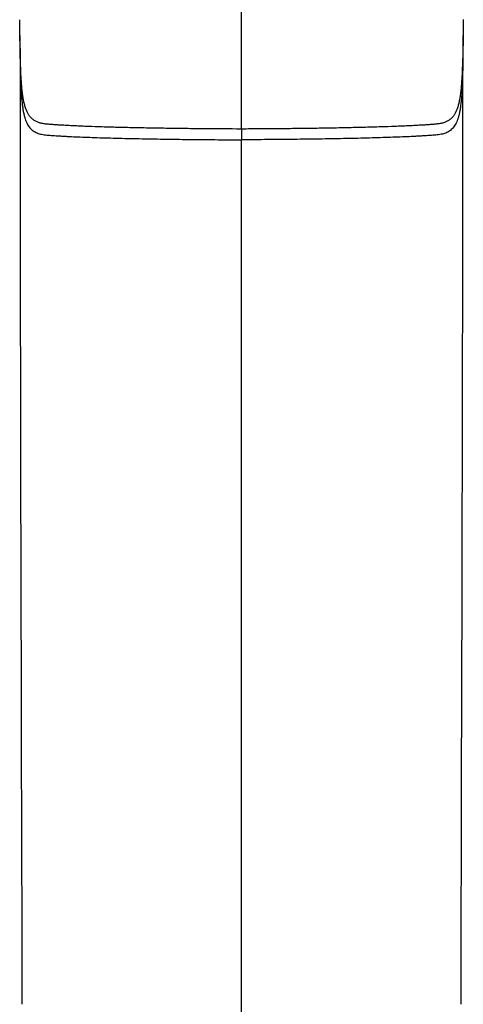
# Model space of a CAD drawing. Header units: millimetres. Extents: x -28 to 399, y 45 to 387.
# Tile 2 of 15: x 83 to 112, y 145 to 209. Entities that reach past the tile are written whole.
import ezdxf

# ---------------------------------------------------------------- set-up
doc = ezdxf.new("R2010")
doc.units = ezdxf.units.MM
doc.header["$LTSCALE"] = 32.67
doc.layers.add('00_COMPONENTS_3', color=7, linetype='CONTINUOUS')

msp = doc.modelspace()

# ---------------------------------------------------------------- linework, layer by layer
at = {"layer": '00_COMPONENTS_3'}
for p, q in [((97.514, 201.861), (97.514, 210.286)), ((83.191, 208.845), (83.19, 208.921)), ((111.838, 208.927), (111.837, 208.849)), ((111.822, 207.261), (111.825, 207.908)), ((97.514, 201.861), (97.514, 201.166)), ((111.805, 195.584), (111.807, 197.725)), ((83.222, 196.294), (83.224, 194.103)), ((111.803, 193.366), (111.805, 195.584)), ((83.224, 194.103), (83.226, 192.598)), ((111.802, 191.841), (111.803, 193.366)), ((83.226, 192.598), (83.228, 190.264)), ((111.799, 189.475), (111.802, 191.841)), ((83.228, 190.264), (83.23, 188.654)), ((111.796, 187.841), (111.799, 189.475)), ((83.23, 188.654), (83.233, 186.997)), ((111.794, 186.159), (111.796, 187.841)), ((83.233, 186.997), (83.237, 184.417)), ((111.791, 184.425), (111.794, 186.159)), ((83.237, 184.417), (83.241, 182.63)), ((111.785, 181.722), (111.791, 184.425)), ((83.241, 182.63), (83.247, 179.84)), ((111.781, 179.847), (111.785, 181.722)), ((83.247, 179.84), (83.251, 177.904)), ((111.775, 176.916), (111.781, 179.847)), ((83.251, 177.904), (83.258, 174.871)), ((97.514, 142.53), (97.514, 170.693)), ((97.514, 170.41), (97.514, 170.693)), ((97.514, 139.153), (97.514, 170.41)), ((83.276, 168.287), (83.294, 161.542)), ((83.294, 161.542), (83.307, 156.889)), ((83.307, 156.889), (83.315, 153.909)), ((83.315, 153.909), (83.319, 152.068)), ((83.319, 152.068), (83.325, 149.53)), ((111.703, 149.53), (111.709, 152.068)), ((83.325, 149.53), (83.331, 147.222)), ((111.697, 147.222), (111.703, 149.53)), ((83.331, 147.222), (83.335, 145.341)), ((111.693, 145.341), (111.697, 147.222))]:
    msp.add_line(p, q, dxfattribs=at)
for points in [[(83.203, 207.907), (83.206, 207.247), (83.208, 206.678), (83.21, 206.099), (83.212, 205.509), (83.214, 204.909), (83.215, 204.3), (83.216, 203.681), (83.217, 203.053), (83.218, 202.416), (83.218, 201.77), (83.219, 201.115)], [(111.807, 197.725), (111.807, 198.423), (111.808, 199.112), (111.808, 199.792), (111.809, 200.465), (111.809, 201.128), (111.81, 201.783), (111.81, 202.43), (111.811, 203.067), (111.812, 203.695), (111.813, 204.314), (111.815, 204.923), (111.816, 205.523), (111.818, 206.113), (111.82, 206.692), (111.822, 207.261)], [(83.219, 201.115), (83.22, 199.779), (83.22, 199.099), (83.221, 198.41), (83.222, 196.294)], [(111.764, 172.761), (111.767, 173.828), (111.775, 176.916)], [(83.258, 174.871), (83.261, 173.824), (83.269, 170.564)], [(111.749, 167.114), (111.752, 168.289), (111.756, 169.44), (111.764, 172.761)], [(83.269, 170.564), (83.272, 169.437), (83.276, 168.287)], [(111.721, 156.889), (111.724, 157.97), (111.749, 167.114)], [(111.709, 152.068), (111.713, 153.909), (111.721, 156.889)]]:
    msp.add_lwpolyline(points, dxfattribs=at)
for centre, start, end in [((85.019, 203.585), 212.17448, 212.67016), ((110.009, 203.586), 327.30499, 327.80593)]:
    msp.add_arc(centre, 1.483, start, end, dxfattribs=at)
for points, knots in [([(83.764, 202.795), (83.69, 202.913), (83.598, 203.116), (83.508, 203.413), (83.446, 203.679), (83.395, 203.978), (83.352, 204.309), (83.317, 204.672), (83.289, 205.064), (83.266, 205.483), (83.241, 206.083), (83.22, 206.871), (83.203, 207.847), (83.195, 208.51), (83.191, 208.845)], [0, 0, 0, 0, 0.068124, 0.108016, 0.152484, 0.201917, 0.2565, 0.316109, 0.38052, 0.449251, 0.521652, 0.67496, 0.83564, 1, 1, 1, 1]), ([(111.837, 208.849), (111.833, 208.514), (111.825, 207.85), (111.808, 206.874), (111.787, 206.086), (111.762, 205.485), (111.739, 205.066), (111.711, 204.674), (111.676, 204.311), (111.633, 203.979), (111.582, 203.681), (111.52, 203.414), (111.43, 203.117), (111.338, 202.913), (111.264, 202.796)], [0, 0, 0, 0, 0.164355, 0.325035, 0.478353, 0.55076, 0.619498, 0.683912, 0.743527, 0.798111, 0.84754, 0.892004, 0.931892, 1, 1, 1, 1]), ([(83.204, 207.824), (83.206, 207.543), (83.21, 206.989), (83.219, 206.175), (83.234, 205.399), (83.257, 204.677), (83.294, 204.021), (83.34, 203.522), (83.391, 203.166), (83.433, 202.93), (83.483, 202.715), (83.539, 202.521), (83.603, 202.347), (83.676, 202.191), (83.757, 202.054), (83.848, 201.934), (83.948, 201.83), (84.059, 201.742), (84.179, 201.667), (84.31, 201.606), (84.452, 201.557), (84.605, 201.519), (84.769, 201.492), (84.945, 201.473), (85.133, 201.459), (85.334, 201.444), (85.548, 201.429), (85.774, 201.415), (86.014, 201.401), (86.36, 201.382), (86.823, 201.36), (87.414, 201.336), (88.047, 201.313), (88.718, 201.292), (89.674, 201.266), (90.932, 201.237), (92.501, 201.21), (94.134, 201.189), (95.812, 201.174), (96.943, 201.168), (97.514, 201.167)], [0, 0, 0, 0, 0.042608, 0.083991, 0.123458, 0.160246, 0.19359, 0.222979, 0.23611, 0.248208, 0.259315, 0.269496, 0.278835, 0.287437, 0.295431, 0.302962, 0.310187, 0.317268, 0.324362, 0.331615, 0.339155, 0.347079, 0.355465, 0.364386, 0.373908, 0.384068, 0.394879, 0.406351, 0.418484, 0.431281, 0.45883, 0.488796, 0.520906, 0.554899, 0.590543, 0.665938, 0.745631, 0.828465, 0.913517, 1, 1, 1, 1]), ([(111.822, 207.747), (111.82, 207.468), (111.816, 206.917), (111.807, 206.107), (111.792, 205.338), (111.767, 204.622), (111.73, 203.974), (111.682, 203.482), (111.631, 203.131), (111.587, 202.899), (111.537, 202.687), (111.48, 202.497), (111.415, 202.326), (111.341, 202.173), (111.259, 202.039), (111.167, 201.921), (111.066, 201.82), (110.955, 201.733), (110.833, 201.661), (110.701, 201.601), (110.559, 201.553), (110.405, 201.517), (110.24, 201.49), (110.063, 201.473), (109.874, 201.459), (109.673, 201.444), (109.459, 201.429), (109.232, 201.415), (108.992, 201.401), (108.645, 201.382), (108.182, 201.36), (107.591, 201.336), (106.958, 201.313), (106.288, 201.293), (105.333, 201.266), (104.078, 201.238), (102.513, 201.211), (101.165, 201.194), (100.061, 201.183), (98.933, 201.174), (98.083, 201.169), (97.514, 201.166)], [0, 0, 0, 0, 0.042568, 0.083859, 0.123173, 0.159746, 0.19283, 0.221936, 0.234928, 0.246892, 0.257875, 0.267943, 0.277184, 0.285707, 0.29364, 0.30113, 0.308337, 0.315419, 0.322532, 0.32982, 0.337407, 0.345389, 0.353837, 0.362827, 0.372424, 0.382659, 0.393546, 0.405092, 0.417298, 0.430167, 0.457852, 0.487938, 0.520155, 0.554242, 0.589971, 0.665512, 0.745329, 0.828272, 0.870623, 0.913424, 1, 1, 1, 1]), ([(97.514, 201.861), (96.712, 201.863), (95.516, 201.871), (93.936, 201.887), (92.781, 201.902), (91.656, 201.92), (90.569, 201.941), (89.528, 201.966), (88.545, 201.994), (87.766, 202.02), (87.182, 202.043), (86.776, 202.061), (86.395, 202.08), (86.039, 202.099), (85.708, 202.119), (85.403, 202.14), (85.122, 202.159), (84.864, 202.182), (84.629, 202.217), (84.414, 202.274), (84.221, 202.357), (84.048, 202.468), (83.895, 202.61), (83.81, 202.723), (83.771, 202.784)], [0, 0, 0, 0, 0.172495, 0.257071, 0.340002, 0.42083, 0.499006, 0.573881, 0.644696, 0.710563, 0.741337, 0.770475, 0.797859, 0.823434, 0.847177, 0.869097, 0.889245, 0.907724, 0.924698, 0.940433, 0.955302, 0.969753, 0.984419, 1, 1, 1, 1]), ([(111.257, 202.785), (111.218, 202.724), (111.133, 202.611), (110.98, 202.469), (110.806, 202.359), (110.613, 202.276), (110.399, 202.218), (110.163, 202.183), (109.905, 202.161), (109.624, 202.141), (109.319, 202.12), (108.988, 202.1), (108.632, 202.081), (108.251, 202.062), (107.845, 202.044), (107.261, 202.021), (106.483, 201.995), (105.499, 201.967), (104.459, 201.943), (103.372, 201.921), (102.247, 201.903), (101.092, 201.888), (99.914, 201.876), (98.719, 201.867), (97.917, 201.863), (97.514, 201.861)], [0, 0, 0, 0, 0.015578, 0.030242, 0.044694, 0.059565, 0.075303, 0.092279, 0.110761, 0.130913, 0.152836, 0.176581, 0.202159, 0.229544, 0.258683, 0.289458, 0.355326, 0.42614, 0.501014, 0.579187, 0.660012, 0.742939, 0.827511, 0.91332, 1, 1, 1, 1]), ([(97.514, 170.693), (97.514, 175.769), (97.513, 185.927), (97.514, 196.085), (97.514, 201.167)], [0, 0, 0, 0, 0.49977, 1, 1, 1, 1])]:
    msp.add_open_spline(points, degree=3, knots=knots, dxfattribs=at)

doc.saveas('drawing.dxf')
